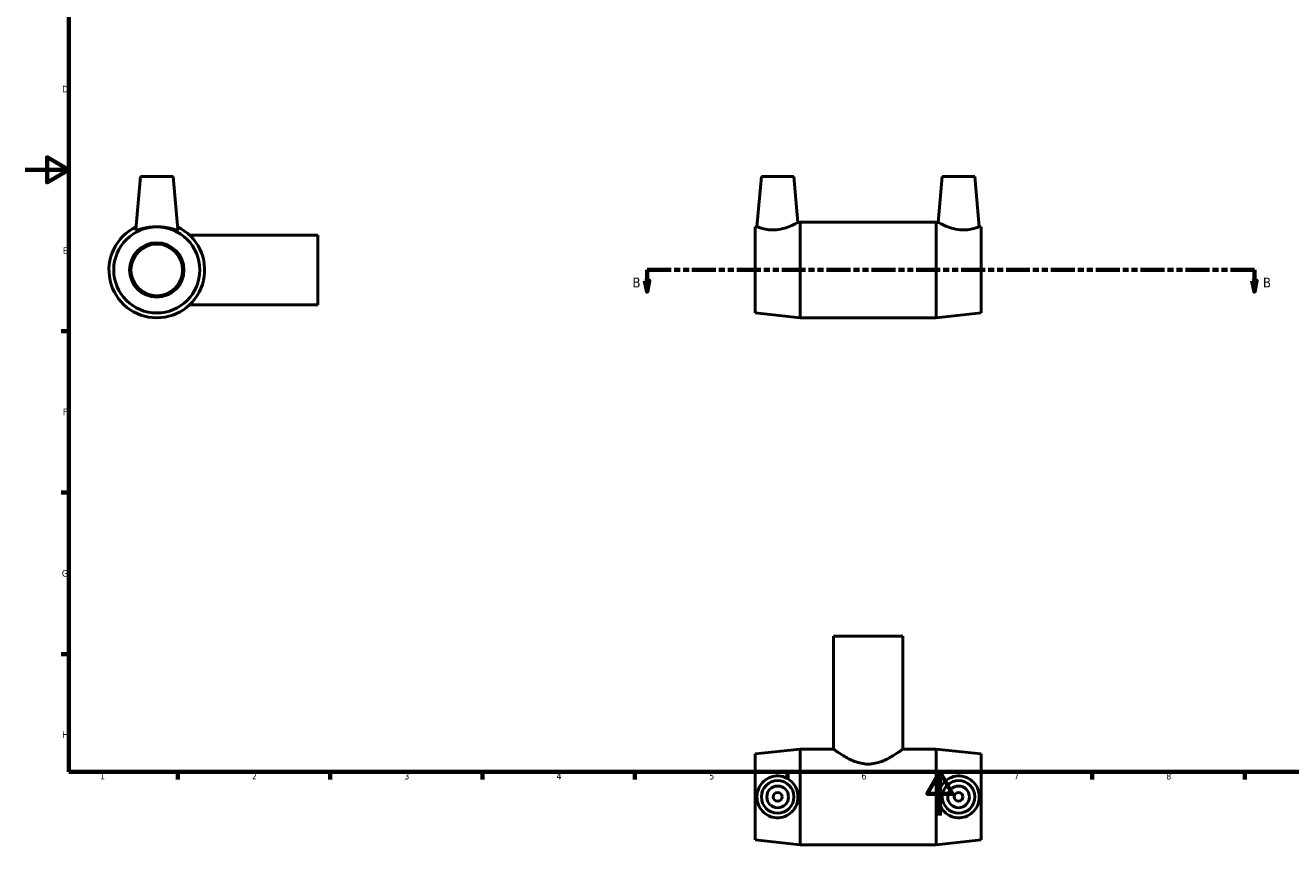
# Model space of a CAD drawing. Header units: millimetres. Extents: x 0 to 894, y -13 to 740.
# Tile 1 of 3: x 0 to 582, y -13 to 363. Entities that reach past the tile are written whole.
import ezdxf

# ---------------------------------------------------------------- set-up
doc = ezdxf.new("R2010")
doc.units = ezdxf.units.MM
doc.linetypes.add('DOUBLE_DASH_CHAIN', pattern=[1.2403, 0.6614, -0.0827, 0.1654, -0.0827, 0.1654, -0.0827])
for name, color, linetype, lineweight in [('Border (ANSI)', 7, 'Continuous', 70), ('Section Line (ANSI)', 7, 'DOUBLE_DASH_CHAIN', 70), ('Visible (ANSI)', 7, 'Continuous', 50)]:
    doc.layers.add(name, color=color, linetype=linetype, lineweight=lineweight)
doc.styles.add('Label Text (ANSI)', font='tahoma.ttf')
doc.styles.add('Note Text (ANSI)', font='tahoma.ttf')

# ---------------------------------------------------------------- blocks, each defined once
blk = doc.blocks.new('Borders Default Border')
at = {"layer": 'Border (ANSI)'}
for p, q in [((20, 222.75), (16.55, 222.75)), ((20, 148.5), (16.55, 148.5)), ((20, 74.25), (16.55, 74.25)), ((70.08, 20), (70.08, 16.55)), ((140.17, 20), (140.17, 16.55)), ((210.25, 20), (210.25, 16.55)), ((280.33, 20), (280.33, 16.55)), ((350.42, 20), (350.42, 16.55)), ((490.58, 20), (490.58, 16.55)), ((560.67, 20), (560.67, 16.55))]:
    blk.add_line(p, q, dxfattribs=at)
at = {"layer": 'Border (ANSI)', "flags": 128}
for points in [[(20, 20), (20, 574), (821, 574), (821, 20), (20, 20)], [(0, 297), (20, 297), (10, 302.77), (10, 291.23), (20, 297)], [(420.5, 0), (420.5, 20), (414.73, 10), (426.27, 10), (420.5, 20)]]:
    blk.add_lwpolyline(points, dxfattribs=at)
at = {"layer": 'Border (ANSI)', "color": 230, "true_color": 0xff0080, "char_height": 3.05, "attachment_point": 7, "style": 'Note Text (ANSI)'}
for s, insert in [('D', (16.96, 332.6)), ('E', (17.21, 258.35)), ('F', (17.29, 184.1)), ('G', (16.81, 109.79)), ('H', (16.97, 35.6)), ('1', (34.35, 16.55)), ('2', (104.2, 16.55)), ('3', (174.26, 16.49)), ('4', (244.23, 16.55)), ('5', (314.48, 16.49)), ('6', (384.49, 16.49)), ('7', (454.6, 16.55)), ('8', (524.63, 16.48))]:
    blk.add_mtext(s, dxfattribs=dict(at, insert=insert))
blk = doc.blocks.new('2dTransSection0')
at = {"layer": 'Section Line (ANSI)', "linetype": 'DOUBLE_DASH_CHAIN', "ltscale": 16.631172}
blk.add_line((285.91, 250.93), (565.1, 250.93), dxfattribs=at)
at = {"layer": 'Section Line (ANSI)', "linetype": 'Continuous'}
for p, q in [((285.91, 250.93), (296.94, 250.93)), ((285.91, 250.93), (285.91, 245.93)), ((554.07, 250.93), (565.1, 250.93)), ((565.1, 250.93), (565.1, 245.93)), ((284.91, 245.93), (285.91, 240.93)), ((286.91, 245.93), (284.91, 245.93)), ((285.91, 245.93), (285.91, 240.93)), ((285.91, 240.93), (286.91, 245.93)), ((564.1, 245.93), (565.1, 240.93)), ((566.1, 245.93), (564.1, 245.93)), ((565.1, 245.93), (565.1, 240.93)), ((565.1, 240.93), (566.1, 245.93))]:
    blk.add_line(p, q, dxfattribs=at)
at = {"layer": 'Section Line (ANSI)', "linetype": 'Continuous', "flags": 128}
for points in [[(284.91, 245.93), (285.91, 240.93), (286.91, 245.93), (284.91, 245.93)], [(564.1, 245.93), (565.1, 240.93), (566.1, 245.93), (564.1, 245.93)]]:
    blk.add_lwpolyline(points, dxfattribs=at)
at = {"layer": 'Section Line (ANSI)'}
for points in [[(284.91, 245.93), (285.91, 240.93), (286.91, 245.93), (284.91, 245.93)], [(564.1, 245.93), (565.1, 240.93), (566.1, 245.93), (564.1, 245.93)]]:
    blk.add_solid(points, dxfattribs=at)
at = {"layer": 'Section Line (ANSI)', "char_height": 4.57, "attachment_point": 7, "style": 'Label Text (ANSI)'}
for insert in [(279.16, 242.86), (569.05, 242.86)]:
    blk.add_mtext('B', dxfattribs=dict(at, insert=insert))

msp = doc.modelspace()

# ---------------------------------------------------------------- linework, layer by layer
at = {"layer": 'Visible (ANSI)'}
for p, q in [((52.959, 293.927), (50.819, 269.472)), ((67.959, 293.927), (52.959, 293.927)), ((67.959, 293.927), (70.098, 269.472)), ((338.431, 293.927), (336.41, 270.82)), ((338.431, 293.927), (353.431, 293.927)), ((353.431, 293.927), (355.278, 272.816)), ((421.631, 293.927), (419.784, 272.816)), ((436.631, 293.927), (421.631, 293.927)), ((436.631, 293.927), (438.653, 270.82)), ((335.531, 270.727), (336.41, 270.82)), ((335.531, 231.127), (335.531, 270.727)), ((355.278, 272.816), (356.331, 272.927)), ((356.331, 228.927), (356.331, 272.927)), ((356.331, 272.927), (418.731, 272.927)), ((418.731, 228.927), (418.731, 272.927)), ((419.784, 272.816), (418.731, 272.927)), ((439.531, 270.727), (438.653, 270.82)), ((439.531, 231.127), (439.531, 270.727)), ((134.459, 266.927), (75.558, 266.927)), ((134.459, 234.927), (134.459, 266.927)), ((134.459, 234.927), (75.558, 234.927)), ((335.531, 231.127), (356.331, 228.927)), ((356.331, 228.927), (418.731, 228.927)), ((439.531, 231.127), (418.731, 228.927)), ((403.531, 82.529), (371.531, 82.529)), ((371.531, 82.529), (371.531, 30.529)), ((403.531, 82.529), (403.531, 30.529)), ((335.531, 28.329), (356.331, 30.529)), ((356.331, -13.471), (356.331, 30.529)), ((356.331, 30.529), (371.531, 30.529)), ((403.531, 30.529), (418.731, 30.529)), ((418.731, -13.471), (418.731, 30.529)), ((439.531, 28.329), (418.731, 30.529)), ((335.531, -11.271), (335.531, 28.329)), ((439.531, -11.271), (439.531, 28.329)), ((335.531, -11.271), (356.331, -13.471)), ((439.531, -11.271), (418.731, -13.471)), ((356.331, -13.471), (418.731, -13.471))]:
    msp.add_line(p, q, dxfattribs=at)
for centre, radius in [((60.459, 250.927), 19.8), ((60.459, 250.927), 12.5), ((60.459, 250.927), 11.875), ((345.931, 8.529), 7.5), ((345.931, 8.529), 5), ((429.131, 8.529), 7.5), ((429.131, 8.529), 5), ((345.931, 8.529), 2), ((429.131, 8.529), 2)]:
    msp.add_circle(centre, radius, dxfattribs=at)
msp.add_arc((60.459, 250.927), 22, 115.661278, 64.338722, dxfattribs=at)
msp.add_open_spline([(50.829, 269.411), (50.82, 269.429), (50.817, 269.449), (50.82, 269.472)], degree=3, dxfattribs=at)
for points, knots in [([(70.098, 269.472), (70.1, 269.449), (70.097, 269.429), (70.031, 269.303), (69.738, 269.315), (68.693, 269.55), (67.942, 269.764), (66.256, 270.176), (65.197, 270.405), (62.887, 270.73), (61.635, 270.82), (59.282, 270.82), (58.03, 270.73), (55.72, 270.405), (54.661, 270.176), (52.975, 269.764), (52.224, 269.55), (51.179, 269.315), (50.886, 269.303), (50.829, 269.411)], [3.0010726, 3.0010726, 3.0010726, 3.0010726, 3.0560447, 3.0560447, 3.4051385, 3.4051385, 3.7542323, 3.7542323, 4.1072007, 4.1072007, 4.4601692, 4.4601692, 4.8131376, 4.8131376, 5.166106, 5.166106, 5.5151999, 5.5151999, 5.8642937, 5.8642937, 5.8642937, 5.8642937]), ([(345.382, 269.411), (344.224, 269.303), (343.003, 269.315), (340.786, 269.55), (339.789, 269.764), (338.22, 270.176), (337.539, 270.405), (336.633, 270.73), (336.41, 270.82), (336.41, 270.82)], [0, 0, 0, 0, 0.3490938, 0.3490938, 0.6981876, 0.6981876, 1.0511561, 1.0511561, 1.4041245, 1.4041245, 1.4041245, 1.4041245]), ([(355.278, 272.816), (355.278, 272.816), (355.024, 272.672), (354.024, 272.144), (353.28, 271.766), (351.562, 270.997), (350.458, 270.55), (348.013, 269.813), (346.669, 269.532), (345.382, 269.411)], [4.3362714, 4.3362714, 4.3362714, 4.3362714, 4.7120264, 4.7120264, 5.0877815, 5.0877815, 5.4760376, 5.4760376, 5.8642937, 5.8642937, 5.8642937, 5.8642937]), ([(429.681, 269.411), (428.394, 269.532), (427.049, 269.813), (424.604, 270.55), (423.5, 270.997), (421.782, 271.766), (421.038, 272.144), (420.039, 272.672), (419.784, 272.816), (419.784, 272.816)], [0, 0, 0, 0, 0.3882561, 0.3882561, 0.7765121, 0.7765121, 1.1522672, 1.1522672, 1.5280223, 1.5280223, 1.5280223, 1.5280223]), ([(438.653, 270.82), (438.653, 270.82), (438.429, 270.73), (437.524, 270.405), (436.843, 270.176), (435.274, 269.764), (434.277, 269.55), (432.06, 269.315), (430.838, 269.303), (429.681, 269.411)], [4.4601692, 4.4601692, 4.4601692, 4.4601692, 4.8131376, 4.8131376, 5.166106, 5.166106, 5.5151999, 5.5151999, 5.8642937, 5.8642937, 5.8642937, 5.8642937]), ([(403.531, 30.529), (403.531, 30.529), (403.427, 30.452), (403, 30.145), (402.679, 29.915), (401.848, 29.335), (401.337, 28.984), (400.177, 28.22), (399.527, 27.806), (397.455, 26.563), (395.714, 25.609), (392.797, 24.495), (391.773, 24.179), (389.674, 23.745), (388.599, 23.628), (386.464, 23.628), (385.388, 23.745), (383.289, 24.179), (382.265, 24.495), (379.348, 25.609), (377.607, 26.563), (375.535, 27.806), (374.885, 28.22), (373.725, 28.984), (373.215, 29.335), (372.383, 29.915), (372.062, 30.145), (371.636, 30.452), (371.531, 30.529), (371.531, 30.529)], [2.5389489, 2.5389489, 2.5389489, 2.5389489, 2.8534942, 2.8534942, 3.1680394, 3.1680394, 3.4825847, 3.4825847, 3.79713, 3.79713, 4.4375139, 4.4375139, 4.7577058, 4.7577058, 5.0778978, 5.0778978, 5.3980897, 5.3980897, 5.7182817, 5.7182817, 6.3586656, 6.3586656, 6.6732109, 6.6732109, 6.9877561, 6.9877561, 7.3023014, 7.3023014, 7.6168467, 7.6168467, 7.6168467, 7.6168467]), ([(345.382, -1.1), (344.224, -1.044), (343.003, -0.751), (340.786, 0.294), (339.789, 1.045), (338.22, 2.731), (337.539, 3.79), (336.633, 6.1), (336.41, 7.352), (336.41, 9.705), (336.633, 10.958), (337.539, 13.268), (338.22, 14.326), (339.789, 16.013), (340.786, 16.764), (343.003, 17.808), (344.224, 18.101), (346.669, 18.221), (348.013, 18.002), (350.458, 17.034), (351.562, 16.286), (353.28, 14.571), (354.024, 13.494), (355.024, 11.1), (355.278, 9.781), (355.278, 7.276), (355.024, 5.957), (354.024, 3.563), (353.28, 2.487), (351.562, 0.771), (350.458, 0.023), (348.013, -0.944), (346.669, -1.163), (345.382, -1.1)], [0, 0, 0, 0, 0.3490938, 0.3490938, 0.6981876, 0.6981876, 1.0511561, 1.0511561, 1.4041245, 1.4041245, 1.7570929, 1.7570929, 2.1100614, 2.1100614, 2.4591552, 2.4591552, 2.808249, 2.808249, 3.1965051, 3.1965051, 3.5847612, 3.5847612, 3.9605163, 3.9605163, 4.3362714, 4.3362714, 4.7120264, 4.7120264, 5.0877815, 5.0877815, 5.4760376, 5.4760376, 5.8642937, 5.8642937, 5.8642937, 5.8642937]), ([(429.681, -1.1), (428.394, -1.163), (427.049, -0.944), (424.604, 0.023), (423.5, 0.771), (421.782, 2.487), (421.038, 3.563), (420.039, 5.957), (419.784, 7.276), (419.784, 9.781), (420.039, 11.1), (421.038, 13.494), (421.782, 14.571), (423.5, 16.286), (424.604, 17.034), (427.049, 18.002), (428.394, 18.221), (430.838, 18.101), (432.06, 17.808), (434.277, 16.764), (435.274, 16.013), (436.843, 14.326), (437.524, 13.268), (438.429, 10.958), (438.653, 9.705), (438.653, 7.352), (438.429, 6.1), (437.524, 3.79), (436.843, 2.731), (435.274, 1.045), (434.277, 0.294), (432.06, -0.751), (430.838, -1.044), (429.681, -1.1)], [0, 0, 0, 0, 0.3882561, 0.3882561, 0.7765121, 0.7765121, 1.1522672, 1.1522672, 1.5280223, 1.5280223, 1.9037774, 1.9037774, 2.2795325, 2.2795325, 2.6677886, 2.6677886, 3.0560447, 3.0560447, 3.4051385, 3.4051385, 3.7542323, 3.7542323, 4.1072007, 4.1072007, 4.4601692, 4.4601692, 4.8131376, 4.8131376, 5.166106, 5.166106, 5.5151999, 5.5151999, 5.8642937, 5.8642937, 5.8642937, 5.8642937])]:
    msp.add_open_spline(points, degree=3, knots=knots, dxfattribs=at)

# ---------------------------------------------------------------- block references
msp.add_blockref('Borders Default Border', (0, 0))
at = {"layer": 'Section Line (ANSI)'}
msp.add_blockref('2dTransSection0', (0, 0), dxfattribs=at)

doc.saveas('drawing.dxf')
